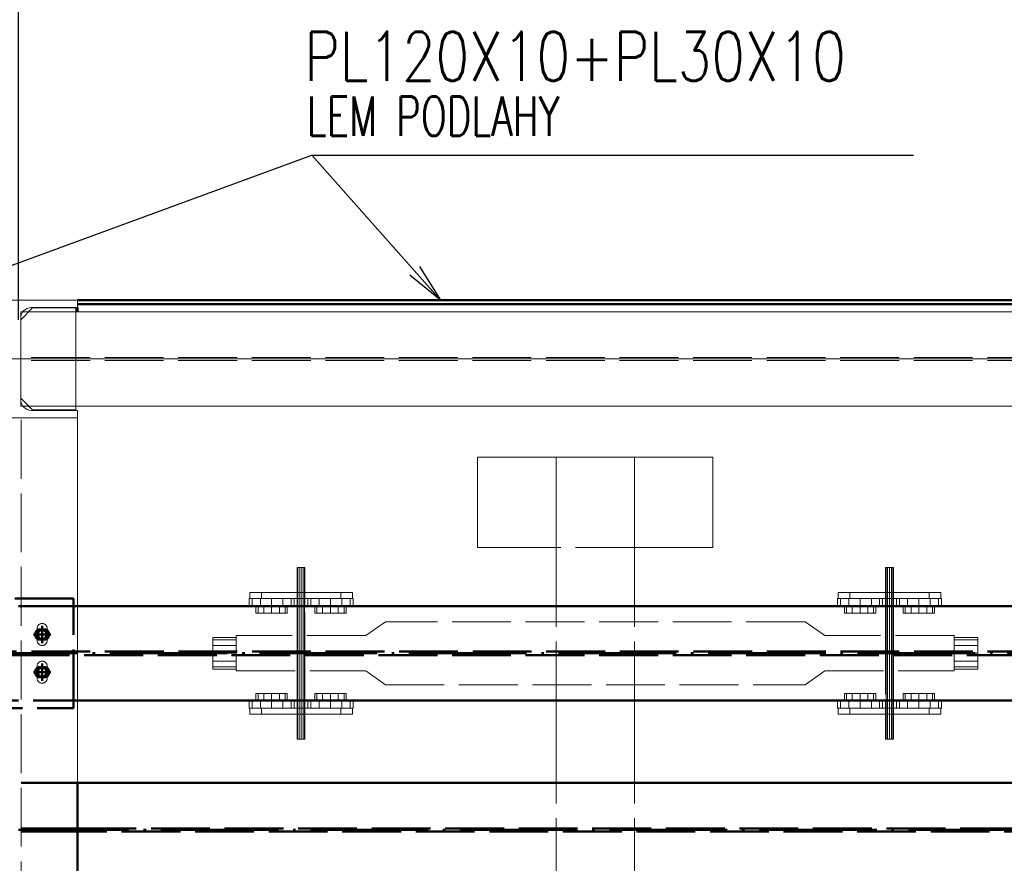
# Paper-space layout 'Layout1' of a CAD drawing. Extents: x -2 to 1677, y -36 to 422.
# Tile 29 of 100: x 118 to 169, y 288 to 331. Entities that reach past the tile are written whole.
import ezdxf

# ---------------------------------------------------------------- set-up
doc = ezdxf.new("R2010")
doc.units = 0
for name, pattern in [('ACAD_ISO02W100', [15, 12, -3]), ('ACAD_ISO04W100', [30.5, 24, -3, 0.5, -3]), ('HP_01_CER_B', [8, 5, -1, 1, -1])]:
    doc.linetypes.add(name, pattern=pattern)
doc.layers.get('0').update_dxf_attribs({"linetype": 'CONTINUOUS'})
doc.layers.get('DEFPOINTS').update_dxf_attribs({"color": 132, "linetype": 'CONTINUOUS'})
for name, color, linetype, lineweight in [('SS_1.ET-HALA_TaO-PRISTAVBA-PODLAH.NOSNIKY', 9, 'CONTINUOUS', 13), ('SS_1.ET-HALA_TaO-PRISTAVBA-SLOUP', 9, 'CONTINUOUS', 13), ('SS_1.ET-HALA_TaO-RASTR', 7, 'HP_01_CER_B', 13), ('SS_2.ET-HALA_TaO-PRISTAVBA-JD', 40, 'CONTINUOUS', 50), ('SS_2.ET-HALA_TaO-PRISTAVBA-JD-JERAB_0.5t', 9, 'CONTINUOUS', 13), ('SS_2.ET-HALA_TaO-PRISTAVBA-PODLAH.NOSNIKY', 172, 'CONTINUOUS', 50), ('SS_2.ET-HALA_TaO-PRISTAVBA-PODLAHA_LEM', 140, 'CONTINUOUS', 50), ('SS_KOTY', 3, 'CONTINUOUS', 25), ('SS_POPIS_PROFILU', 13, 'CONTINUOUS', 25)]:
    doc.layers.add(name, color=color, linetype=linetype, lineweight=lineweight)
doc.styles.add('ROMANS', font='romans.shx', dxfattribs={"width": 0.8})
doc.styles.add('romans.shx', font='romans.shx', dxfattribs={"height": 5})
doc.dimstyles.new('A-1_(2.5)_50AS', dxfattribs={"dimtxt": 2.5, "dimasz": 2, "dimexe": 1, "dimexo": 2, "dimgap": 0, "dimtad": 0, "dimdec": 1, "dimlfac": 50, "dimrnd": 1, "dimtxsty": 'ROMANS', "dimblk1": 'OBLIQUE', "dimblk2": 'OBLIQUE', "dimsah": 1, "dimcen": 2, "dimclrd": 256, "dimclre": 256, "dimclrt": 256, "dimadec": 1, "dimazin": 2, "dimtfac": 0.714286, "dimtdec": 1, "dimtmove": 0, "dimatfit": 3, "dimldrblk": 'OPEN', "dimfxl": 1, "dimtvp": 1.142857, "dimtfill": 1, "dimtolj": 1, "dimlwd": -1, "dimlwe": -1, "dimarcsym": 0})

# ---------------------------------------------------------------- blocks, each defined once
blk = doc.blocks.new('_Oblique')
at = {"color": 0, "linetype": 'ByBlock', "lineweight": -2}
blk.add_line((-0.5, -0.5), (0.5, 0.5), dxfattribs=at)
blk = doc.blocks.new('*D13')
at = {"layer": 'DEFPOINTS', "color": 0, "transparency": 16777216}
for p in [(107.271, 364.4), (118.271, 316.626, -4985), (107.271, 313.026, -5000.4)]:
    blk.add_point(p, dxfattribs=at)
at = {"layer": 'SS_KOTY', "transparency": 16777216}
for p, q in [((107.271, 315.026), (107.271, 365.4)), ((118.271, 318.626), (118.271, 365.4)), ((118.271, 364.4), (107.271, 364.4))]:
    blk.add_line(p, q, dxfattribs=at)
at = {"layer": 'SS_KOTY', "transparency": 16777216, "xscale": 2, "yscale": 2, "zscale": 2, "rotation": 180}
blk.add_blockref('_Oblique', (107.271, 364.4), dxfattribs=at)
at = {"layer": 'SS_KOTY', "transparency": 16777216, "xscale": 2, "yscale": 2, "zscale": 2}
blk.add_blockref('_Oblique', (118.271, 364.4), dxfattribs=at)
at = {"layer": 'SS_KOTY', "transparency": 16777216, "insert": (112.771, 367.257), "char_height": 2.5, "attachment_point": 5, "style": 'ROMANS', "bg_fill": 3, "box_fill_scale": 1.1, "bg_fill_color": 256, "bg_fill_true_color": 13158600, "bg_fill_transparency": 0}
blk.add_mtext('\\A1;550', dxfattribs=at)
blk = doc.blocks.new('_OPEN')
at = {"color": 0, "linetype": 'ByBlock'}
for p, q in [((-1, 0.167), (0, 0)), ((0, 0), (-1, -0.167)), ((0, 0), (-1, 0))]:
    blk.add_line(p, q, dxfattribs=at)
blk = doc.blocks.new('*D14')
at = {"layer": 'DEFPOINTS', "color": 0, "transparency": 16777216}
for p in [(238.271, 358.4), (118.271, 316.626, -4985), (238.271, 313.626, -5000.4)]:
    blk.add_point(p, dxfattribs=at)
at = {"layer": 'SS_KOTY', "transparency": 16777216}
for p, q in [((118.271, 318.626), (118.271, 359.4)), ((238.271, 315.626), (238.271, 359.4)), ((118.271, 358.4), (238.271, 358.4))]:
    blk.add_line(p, q, dxfattribs=at)
at = {"layer": 'SS_KOTY', "transparency": 16777216, "xscale": 2, "yscale": 2, "zscale": 2, "rotation": 180}
blk.add_blockref('_Oblique', (118.271, 358.4), dxfattribs=at)
at = {"layer": 'SS_KOTY', "transparency": 16777216, "xscale": 2, "yscale": 2, "zscale": 2}
blk.add_blockref('_Oblique', (238.271, 358.4), dxfattribs=at)
at = {"layer": 'SS_KOTY', "transparency": 16777216, "insert": (178.271, 361.257), "char_height": 2.5, "attachment_point": 5, "style": 'ROMANS', "bg_fill": 3, "box_fill_scale": 1.1, "bg_fill_color": 256, "bg_fill_true_color": 13158600, "bg_fill_transparency": 0}
blk.add_mtext('\\A1;6000', dxfattribs=at)
blk = doc.blocks.new('*D78')
at = {"layer": 'DEFPOINTS', "color": 0, "transparency": 16777216}
for p in [(358.271, 364.4), (118.271, 313.626, -5000.4), (358.271, 313.626, -5000.4)]:
    blk.add_point(p, dxfattribs=at)
at = {"layer": 'SS_KOTY', "transparency": 16777216}
for p, q in [((118.271, 315.626), (118.271, 365.4)), ((358.271, 315.626), (358.271, 365.4)), ((118.271, 364.4), (358.271, 364.4))]:
    blk.add_line(p, q, dxfattribs=at)
at = {"layer": 'SS_KOTY', "transparency": 16777216, "xscale": 2, "yscale": 2, "zscale": 2, "rotation": 180}
blk.add_blockref('_Oblique', (118.271, 364.4), dxfattribs=at)
at = {"layer": 'SS_KOTY', "transparency": 16777216, "xscale": 2, "yscale": 2, "zscale": 2}
blk.add_blockref('_Oblique', (358.271, 364.4), dxfattribs=at)
at = {"layer": 'SS_KOTY', "transparency": 16777216, "insert": (238.271, 367.257), "char_height": 2.5, "attachment_point": 5, "style": 'ROMANS', "bg_fill": 3, "box_fill_scale": 1.1, "bg_fill_color": 256, "bg_fill_true_color": 13158600, "bg_fill_transparency": 0}
blk.add_mtext('\\A1;12000', dxfattribs=at)

psp = doc.layouts.get("Layout1")

# ---------------------------------------------------------------- linework, layer by layer
at = {"layer": 'SS_1.ET-HALA_TaO-PRISTAVBA-PODLAH.NOSNIKY', "color": 9, "linetype": 'ACAD_ISO02W100', "ltscale": 0.25}
for p, q in [((118.3809, 311.2264), (118.3809, 311.5463)), ((118.5134, 311.2264), (118.3809, 311.2264)), ((121.1808, 311.2264), (118.7808, 311.2264)), ((118.4058, 172.5264), (118.4058, 310.6264))]:
    psp.add_line(p, q, dxfattribs=at)
at = {"layer": 'SS_1.ET-HALA_TaO-PRISTAVBA-PODLAH.NOSNIKY', "color": 5, "linetype": 'Continuous', "ltscale": 0.25}
for p, q in [((118.7808, 311.2264), (118.5134, 311.2264)), ((203.4708, 311.2264), (121.1809, 311.2264)), ((121.2708, 292.0264), (121.2708, 310.6264))]:
    psp.add_line(p, q, dxfattribs=at)
at = {"layer": 'SS_1.ET-HALA_TaO-PRISTAVBA-PODLAH.NOSNIKY', "color": 3, "linetype": 'ACAD_ISO02W100', "ltscale": 0.25}
for p, q in [((119.2108, 299.2864), (119.2108, 299.8864)), ((119.7309, 299.8864), (119.7309, 299.2864)), ((119.2108, 297.3664), (119.2108, 297.9664)), ((119.7309, 297.9664), (119.7309, 297.3664))]:
    psp.add_line(p, q, dxfattribs=at)
at = {"layer": 'SS_1.ET-HALA_TaO-PRISTAVBA-PODLAH.NOSNIKY', "color": 3, "linetype": 'ACAD_ISO02W100', "ltscale": 0.25, "extrusion": (2.79823e-13, -1.15906e-13, -1)}
for centre in [(-119.4708, 299.8864), (-119.4708, 297.9664)]:
    psp.add_arc(centre, 0.26, 0, 180, dxfattribs=at)
at = {"layer": 'SS_1.ET-HALA_TaO-PRISTAVBA-PODLAH.NOSNIKY', "color": 3, "linetype": 'ACAD_ISO02W100', "ltscale": 0.25, "extrusion": (2.79823e-13, 1.15906e-13, -1)}
for centre in [(-119.4708, 299.2864), (-119.4708, 297.3664)]:
    psp.add_arc(centre, 0.26, 180, 0, dxfattribs=at)
at = {"layer": 'SS_1.ET-HALA_TaO-PRISTAVBA-SLOUP', "color": 5, "linetype": 'Continuous', "ltscale": 0.25}
for p, q in [((118.3808, 311.6264), (118.9808, 311.0264)), ((121.2708, 311.0064), (118.9208, 311.0064)), ((118.9808, 311.0264), (121.1808, 311.0264)), ((121.2708, 310.6264), (121.2708, 311.0064)), ((115.2708, 310.6264), (121.2708, 310.6264))]:
    psp.add_line(p, q, dxfattribs=at)
at = {"layer": 'SS_1.ET-HALA_TaO-PRISTAVBA-SLOUP', "color": 9, "linetype": 'ACAD_ISO02W100', "ltscale": 0.25}
psp.add_line((118.7808, 311.2264), (118.9808, 311.0264), dxfattribs=at)
at = {"layer": 'SS_1.ET-HALA_TaO-PRISTAVBA-SLOUP', "color": 5, "linetype": 'Continuous', "ltscale": 0.25, "extrusion": (-3.3685e-14, -1.39528e-14, -1)}
psp.add_arc((-118.9208, 311.5464), 0.54, 270, 0, dxfattribs=at)
at = {"layer": 'SS_2.ET-HALA_TaO-PRISTAVBA-JD', "color": 3, "linetype": 'ACAD_ISO02W100', "ltscale": 0.25}
for p, q in [((121.0708, 301.4264), (115.4708, 301.4264)), ((121.0708, 295.8264), (121.0708, 301.4264)), ((121.2708, 301.0264), (115.2708, 301.0264)), ((119.3708, 299.8464), (119.4708, 299.8464)), ((119.4708, 299.8464), (119.5708, 299.8464)), ((119.4708, 299.3264), (119.3708, 299.3264)), ((119.5708, 299.3264), (119.4708, 299.3264)), ((107.6708, 298.7264), (480.8708, 298.7264)), ((480.8708, 298.5264), (107.6708, 298.5264)), ((119.3708, 297.9264), (119.4708, 297.9264)), ((119.4708, 297.9264), (119.5708, 297.9264)), ((119.4708, 297.4064), (119.3708, 297.4064)), ((119.5708, 297.4064), (119.4708, 297.4064)), ((115.2708, 296.2264), (121.2708, 296.2264)), ((115.4708, 295.8264), (121.0708, 295.8264))]:
    psp.add_line(p, q, dxfattribs=at)
at = {"layer": 'SS_2.ET-HALA_TaO-PRISTAVBA-JD', "color": 1, "linetype": 'Continuous', "ltscale": 0.25}
for p, q in [((203.4708, 301.0264), (121.2708, 301.0264)), ((121.2708, 296.2264), (203.4708, 296.2264))]:
    psp.add_line(p, q, dxfattribs=at)
at = {"layer": 'SS_2.ET-HALA_TaO-PRISTAVBA-JD', "color": 7, "linetype": 'ACAD_ISO04W100', "ltscale": 0.25}
for p, q in [((119.4708, 300.0264), (119.4708, 299.1464)), ((119.4708, 300.0264), (119.4708, 299.1464)), ((119.9108, 299.5864), (119.0308, 299.5864)), ((119.9108, 299.5864), (119.0308, 299.5864)), ((107.6708, 298.6264), (480.8708, 298.6264)), ((119.4708, 298.1064), (119.4708, 297.2264)), ((119.4708, 298.1064), (119.4708, 297.2264)), ((119.9108, 297.6664), (119.0308, 297.6664)), ((119.9108, 297.6664), (119.0308, 297.6664))]:
    psp.add_line(p, q, dxfattribs=at)
at = {"layer": 'SS_2.ET-HALA_TaO-PRISTAVBA-JD', "color": 7, "linetype": 'Continuous', "ltscale": 0.25}
for points in [[(119.4708, 299.9464), (119.4708, 299.5864), (119.1108, 299.5864)], [(119.4708, 299.3464), (119.5627, 299.3647), (119.6405, 299.4167), (119.6926, 299.4945), (119.7108, 299.5864), (119.6926, 299.6782), (119.6405, 299.7561), (119.5627, 299.8081), (119.4708, 299.8264), (119.379, 299.8081), (119.3011, 299.7561), (119.2491, 299.6782), (119.2308, 299.5864), (119.2491, 299.4945), (119.3011, 299.4167), (119.379, 299.3647), (119.4708, 299.3464)], [(119.8308, 299.5864), (119.4708, 299.5864), (119.4708, 299.2264)], [(119.4708, 298.0264), (119.4708, 297.6664), (119.1108, 297.6664)], [(119.4708, 297.4264), (119.5627, 297.4447), (119.6405, 297.4967), (119.6926, 297.5745), (119.7108, 297.6664), (119.6926, 297.7582), (119.6405, 297.8361), (119.5627, 297.8881), (119.4708, 297.9064), (119.379, 297.8881), (119.3011, 297.8361), (119.2491, 297.7582), (119.2308, 297.6664), (119.2491, 297.5745), (119.3011, 297.4967), (119.379, 297.4447), (119.4708, 297.4264)], [(119.8308, 297.6664), (119.4708, 297.6664), (119.4708, 297.3064)]]:
    psp.add_lwpolyline(points, dxfattribs=at)
at = {"layer": 'SS_2.ET-HALA_TaO-PRISTAVBA-JD', "color": 3, "linetype": 'ACAD_ISO02W100', "ltscale": 0.25}
for centre in [(119.4708, 299.5864), (119.4708, 297.6664)]:
    psp.add_circle(centre, 0.26, dxfattribs=at)
at = {"layer": 'SS_2.ET-HALA_TaO-PRISTAVBA-JD', "color": 3, "linetype": 'ACAD_ISO02W100', "ltscale": 0.25, "extrusion": (9.7938e-13, -4.05673e-13, -1)}
psp.add_arc((-119.3708, 299.5864), 0.26, 270, 90, dxfattribs=at)
at = {"layer": 'SS_2.ET-HALA_TaO-PRISTAVBA-JD', "color": 3, "linetype": 'ACAD_ISO02W100', "ltscale": 0.25, "extrusion": (-6.1554e-13, 7.69513e-13, -1)}
psp.add_arc((-119.5708, 299.5864), 0.26, 90, 270, dxfattribs=at)
at = {"layer": 'SS_2.ET-HALA_TaO-PRISTAVBA-JD', "color": 3, "linetype": 'ACAD_ISO02W100', "ltscale": 0.25, "extrusion": (6.99557e-13, -2.89766e-13, -1)}
psp.add_arc((-119.3708, 297.6664), 0.26, 270, 90, dxfattribs=at)
at = {"layer": 'SS_2.ET-HALA_TaO-PRISTAVBA-JD', "color": 3, "linetype": 'ACAD_ISO02W100', "ltscale": 0.25, "extrusion": (-2.89766e-13, 6.99557e-13, -1)}
psp.add_arc((-119.5708, 297.6664), 0.26, 90, 270, dxfattribs=at)
at = {"layer": 'SS_2.ET-HALA_TaO-PRISTAVBA-JD-JERAB_0.5t', "color": 9, "linetype": 'Continuous', "ltscale": 0.25}
for p, q in [((145.6708, 308.6264), (141.6708, 308.6264)), ((141.6708, 308.6264), (141.6708, 304.0264)), ((149.6708, 308.6264), (145.6708, 308.6264)), ((145.6708, 301.0264), (145.6708, 308.6264)), ((153.6708, 308.6264), (149.6708, 308.6264)), ((149.6708, 301.0264), (149.6708, 308.6264)), ((153.6708, 304.0264), (153.6708, 308.6264)), ((145.6708, 304.0264), (141.6708, 304.0264)), ((153.6708, 304.0264), (149.6708, 304.0264)), ((132.4976, 303.0064), (132.4708, 303.0064)), ((132.4708, 303.0064), (132.4708, 301.7264)), ((132.5708, 303.0064), (132.4976, 303.0064)), ((132.4976, 301.7264), (132.4976, 303.0064)), ((132.6708, 303.0064), (132.5708, 303.0064)), ((132.5708, 303.0064), (132.5708, 301.7264)), ((132.7708, 303.0064), (132.6708, 303.0064)), ((132.6708, 303.0064), (132.6708, 301.7264)), ((132.844, 303.0064), (132.7708, 303.0064)), ((132.7708, 301.7264), (132.7708, 303.0064)), ((132.8708, 303.0064), (132.844, 303.0064)), ((132.844, 303.0064), (132.844, 301.7264)), ((132.8708, 301.7264), (132.8708, 303.0064)), ((162.4976, 303.0064), (162.4708, 303.0064)), ((162.4708, 303.0064), (162.4708, 301.7264)), ((162.5708, 303.0064), (162.4976, 303.0064)), ((162.4976, 301.7264), (162.4976, 303.0064)), ((162.6708, 303.0064), (162.5708, 303.0064)), ((162.5708, 303.0064), (162.5708, 301.7264)), ((162.7708, 303.0064), (162.6708, 303.0064)), ((162.6708, 303.0064), (162.6708, 301.7264)), ((162.844, 303.0064), (162.7708, 303.0064)), ((162.7708, 301.7264), (162.7708, 303.0064)), ((162.8708, 303.0064), (162.844, 303.0064)), ((162.844, 303.0064), (162.844, 301.7264)), ((162.8708, 301.7264), (162.8708, 303.0064)), ((130.0508, 301.7264), (130.6508, 301.7264)), ((130.0508, 301.7264), (130.0508, 301.4264)), ((130.6508, 301.7264), (134.6908, 301.7264)), ((130.6508, 301.7264), (130.6508, 301.4264)), ((134.6908, 301.7264), (135.2908, 301.7264)), ((134.6908, 301.7264), (134.6908, 301.4264)), ((135.2908, 301.4264), (135.2908, 301.7264)), ((160.0508, 301.7264), (160.6508, 301.7264)), ((160.0508, 301.7264), (160.0508, 301.4264)), ((160.6508, 301.7264), (164.6908, 301.7264)), ((160.6508, 301.7264), (160.6508, 301.4264)), ((164.6908, 301.7264), (165.2908, 301.7264)), ((164.6908, 301.7264), (164.6908, 301.4264)), ((165.2908, 301.4264), (165.2908, 301.7264)), ((130.0508, 301.4264), (130.0208, 301.4264)), ((130.0208, 301.4264), (130.0208, 301.0264)), ((130.0831, 301.4264), (130.0508, 301.4264)), ((130.1749, 301.4264), (130.0831, 301.4264)), ((130.5958, 301.4264), (130.1749, 301.4264)), ((130.1749, 301.4264), (130.1749, 301.0264)), ((131.1708, 301.4264), (130.5958, 301.4264)), ((130.5958, 301.4264), (130.5958, 301.0264)), ((131.7458, 301.4264), (131.1708, 301.4264)), ((131.1708, 301.4264), (131.1708, 301.0264)), ((131.9418, 301.4264), (131.7458, 301.4264)), ((131.7458, 301.0264), (131.7458, 301.4264)), ((133.3999, 301.4264), (131.9418, 301.4264)), ((132.1668, 301.0264), (132.1668, 301.4264)), ((132.3208, 301.0264), (132.3208, 301.4264)), ((132.4708, 301.4264), (132.4708, 301.0264)), ((132.4976, 301.0264), (132.4976, 301.4264)), ((132.5708, 301.4264), (132.5708, 301.0264)), ((132.6708, 301.4264), (132.6708, 301.0264)), ((132.7708, 301.0264), (132.7708, 301.4264)), ((132.844, 301.4264), (132.844, 301.0264)), ((132.8708, 301.0264), (132.8708, 301.4264)), ((133.0208, 301.4264), (133.0208, 301.0264)), ((133.1749, 301.4264), (133.1749, 301.0264)), ((133.5958, 301.4264), (133.3999, 301.4264)), ((134.1708, 301.4264), (133.5958, 301.4264)), ((133.5958, 301.4264), (133.5958, 301.0264)), ((134.7458, 301.4264), (134.1708, 301.4264)), ((134.1708, 301.4264), (134.1708, 301.0264)), ((135.1668, 301.4264), (134.7458, 301.4264)), ((134.7458, 301.0264), (134.7458, 301.4264)), ((135.2586, 301.4264), (135.1668, 301.4264)), ((135.1668, 301.0264), (135.1668, 301.4264)), ((135.2908, 301.4264), (135.2586, 301.4264)), ((135.3208, 301.4264), (135.2908, 301.4264)), ((135.3208, 301.0264), (135.3208, 301.4264)), ((160.0508, 301.4264), (160.0208, 301.4264)), ((160.0208, 301.4264), (160.0208, 301.0264)), ((160.0831, 301.4264), (160.0508, 301.4264)), ((160.1749, 301.4264), (160.0831, 301.4264)), ((160.5958, 301.4264), (160.1749, 301.4264)), ((160.1749, 301.4264), (160.1749, 301.0264)), ((161.1708, 301.4264), (160.5958, 301.4264)), ((160.5958, 301.4264), (160.5958, 301.0264)), ((161.7458, 301.4264), (161.1708, 301.4264)), ((161.1708, 301.4264), (161.1708, 301.0264)), ((161.9418, 301.4264), (161.7458, 301.4264)), ((161.7458, 301.0264), (161.7458, 301.4264)), ((163.3999, 301.4264), (161.9418, 301.4264)), ((162.1668, 301.0264), (162.1668, 301.4264)), ((162.3208, 301.0264), (162.3208, 301.4264)), ((162.4708, 301.4264), (162.4708, 301.0264)), ((162.4976, 301.0264), (162.4976, 301.4264)), ((162.5708, 301.4264), (162.5708, 301.0264)), ((162.6708, 301.4264), (162.6708, 301.0264)), ((162.7708, 301.0264), (162.7708, 301.4264)), ((162.844, 301.4264), (162.844, 301.0264)), ((162.8708, 301.0264), (162.8708, 301.4264)), ((163.0208, 301.4264), (163.0208, 301.0264)), ((163.1749, 301.4264), (163.1749, 301.0264)), ((163.5958, 301.4264), (163.3999, 301.4264)), ((164.1708, 301.4264), (163.5958, 301.4264)), ((163.5958, 301.4264), (163.5958, 301.0264)), ((164.7458, 301.4264), (164.1708, 301.4264)), ((164.1708, 301.4264), (164.1708, 301.0264)), ((165.1668, 301.4264), (164.7458, 301.4264)), ((164.7458, 301.0264), (164.7458, 301.4264)), ((165.2586, 301.4264), (165.1668, 301.4264)), ((165.1668, 301.0264), (165.1668, 301.4264)), ((165.2908, 301.4264), (165.2586, 301.4264)), ((165.3208, 301.4264), (165.2908, 301.4264)), ((165.3208, 301.0264), (165.3208, 301.4264)), ((130.0208, 296.2264), (130.0208, 295.8264)), ((130.1749, 296.2264), (130.1749, 295.8264)), ((130.5958, 296.2264), (130.5958, 295.8264)), ((131.1708, 296.2264), (131.1708, 295.8264)), ((131.7458, 295.8264), (131.7458, 296.2264)), ((132.1668, 295.8264), (132.1668, 296.2264)), ((132.3208, 295.8264), (132.3208, 296.2264)), ((132.4708, 296.2264), (132.4708, 295.8264)), ((132.4976, 295.8264), (132.4976, 296.2264)), ((132.5708, 296.2264), (132.5708, 295.8264)), ((132.6708, 296.2264), (132.6708, 295.8264)), ((132.7708, 295.8264), (132.7708, 296.2264)), ((132.844, 296.2264), (132.844, 295.8264)), ((132.8708, 295.8264), (132.8708, 296.2264)), ((133.0208, 296.2264), (133.0208, 295.8264)), ((133.1749, 296.2264), (133.1749, 295.8264)), ((133.5958, 296.2264), (133.5958, 295.8264)), ((134.1708, 296.2264), (134.1708, 295.8264)), ((134.7458, 295.8264), (134.7458, 296.2264)), ((135.1668, 295.8264), (135.1668, 296.2264)), ((135.3208, 295.8264), (135.3208, 296.2264)), ((145.6708, 292.0264), (145.6708, 296.2264)), ((149.6708, 292.0264), (149.6708, 296.2264)), ((160.0208, 296.2264), (160.0208, 295.8264)), ((160.1749, 296.2264), (160.1749, 295.8264)), ((160.5958, 296.2264), (160.5958, 295.8264)), ((161.1708, 296.2264), (161.1708, 295.8264)), ((161.7458, 295.8264), (161.7458, 296.2264)), ((162.1668, 295.8264), (162.1668, 296.2264)), ((162.3208, 295.8264), (162.3208, 296.2264)), ((162.4708, 296.2264), (162.4708, 295.8264)), ((162.4976, 295.8264), (162.4976, 296.2264)), ((162.5708, 296.2264), (162.5708, 295.8264)), ((162.6708, 296.2264), (162.6708, 295.8264)), ((162.7708, 295.8264), (162.7708, 296.2264)), ((162.844, 296.2264), (162.844, 295.8264)), ((162.8708, 295.8264), (162.8708, 296.2264)), ((163.0208, 296.2264), (163.0208, 295.8264)), ((163.1749, 296.2264), (163.1749, 295.8264)), ((163.5958, 296.2264), (163.5958, 295.8264)), ((164.1708, 296.2264), (164.1708, 295.8264)), ((164.7458, 295.8264), (164.7458, 296.2264)), ((165.1668, 295.8264), (165.1668, 296.2264)), ((165.3208, 295.8264), (165.3208, 296.2264)), ((130.0208, 295.8264), (130.0508, 295.8264)), ((130.0508, 295.8264), (130.0831, 295.8264)), ((130.0508, 295.8264), (130.0508, 295.5264)), ((130.0831, 295.8264), (130.1749, 295.8264)), ((130.1749, 295.8264), (130.5958, 295.8264)), ((130.5958, 295.8264), (131.1708, 295.8264)), ((130.6508, 295.8264), (130.6508, 295.5264)), ((131.1708, 295.8264), (131.7458, 295.8264)), ((131.7458, 295.8264), (131.9418, 295.8264)), ((131.9418, 295.8264), (133.3999, 295.8264)), ((133.3999, 295.8264), (133.5958, 295.8264)), ((133.5958, 295.8264), (134.1708, 295.8264)), ((134.1708, 295.8264), (134.7458, 295.8264)), ((134.6908, 295.8264), (134.6908, 295.5264)), ((134.7458, 295.8264), (135.1668, 295.8264)), ((135.1668, 295.8264), (135.2586, 295.8264)), ((135.2586, 295.8264), (135.2908, 295.8264)), ((135.2908, 295.8264), (135.3208, 295.8264)), ((135.2908, 295.5264), (135.2908, 295.8264)), ((160.0208, 295.8264), (160.0508, 295.8264)), ((160.0508, 295.8264), (160.0831, 295.8264)), ((160.0508, 295.8264), (160.0508, 295.5264)), ((160.0831, 295.8264), (160.1749, 295.8264)), ((160.1749, 295.8264), (160.5958, 295.8264)), ((160.5958, 295.8264), (161.1708, 295.8264)), ((160.6508, 295.8264), (160.6508, 295.5264)), ((161.1708, 295.8264), (161.7458, 295.8264)), ((161.7458, 295.8264), (161.9418, 295.8264)), ((161.9418, 295.8264), (163.3999, 295.8264)), ((163.3999, 295.8264), (163.5958, 295.8264)), ((163.5958, 295.8264), (164.1708, 295.8264)), ((164.1708, 295.8264), (164.7458, 295.8264)), ((164.6908, 295.8264), (164.6908, 295.5264)), ((164.7458, 295.8264), (165.1668, 295.8264)), ((165.1668, 295.8264), (165.2586, 295.8264)), ((165.2586, 295.8264), (165.2908, 295.8264)), ((165.2908, 295.8264), (165.3208, 295.8264)), ((165.2908, 295.5264), (165.2908, 295.8264)), ((130.6508, 295.5264), (130.0508, 295.5264)), ((134.6908, 295.5264), (130.6508, 295.5264)), ((132.4708, 295.5264), (132.4708, 294.2464)), ((132.4976, 294.2464), (132.4976, 295.5264)), ((132.5708, 295.5264), (132.5708, 294.2464)), ((132.6708, 295.5264), (132.6708, 294.2464)), ((132.7708, 294.2464), (132.7708, 295.5264)), ((132.844, 295.5264), (132.844, 294.2464)), ((132.8708, 294.2464), (132.8708, 295.5264)), ((135.2908, 295.5264), (134.6908, 295.5264)), ((160.6508, 295.5264), (160.0508, 295.5264)), ((164.6908, 295.5264), (160.6508, 295.5264)), ((162.4708, 295.5264), (162.4708, 294.2464)), ((162.4976, 294.2464), (162.4976, 295.5264)), ((162.5708, 295.5264), (162.5708, 294.2464)), ((162.6708, 295.5264), (162.6708, 294.2464)), ((162.7708, 294.2464), (162.7708, 295.5264)), ((162.844, 295.5264), (162.844, 294.2464)), ((162.8708, 294.2464), (162.8708, 295.5264)), ((165.2908, 295.5264), (164.6908, 295.5264)), ((132.4708, 294.2464), (132.4976, 294.2464)), ((132.4976, 294.2464), (132.5708, 294.2464)), ((132.5708, 294.2464), (132.6708, 294.2464)), ((132.6708, 294.2464), (132.7708, 294.2464)), ((132.7708, 294.2464), (132.844, 294.2464)), ((132.844, 294.2464), (132.8708, 294.2464)), ((162.4708, 294.2464), (162.4976, 294.2464)), ((162.4976, 294.2464), (162.5708, 294.2464)), ((162.5708, 294.2464), (162.6708, 294.2464)), ((162.6708, 294.2464), (162.7708, 294.2464)), ((162.7708, 294.2464), (162.844, 294.2464)), ((162.844, 294.2464), (162.8708, 294.2464))]:
    psp.add_line(p, q, dxfattribs=at)
at = {"layer": 'SS_2.ET-HALA_TaO-PRISTAVBA-JD-JERAB_0.5t', "color": 252, "linetype": 'ACAD_ISO02W100', "ltscale": 0.25}
for p, q in [((149.6708, 304.0264), (145.6708, 304.0264)), ((132.4708, 301.7264), (132.4708, 301.4264)), ((132.4976, 301.4264), (132.4976, 301.7264)), ((132.5708, 301.7264), (132.5708, 301.4264)), ((132.6708, 301.7264), (132.6708, 301.4264)), ((132.7708, 301.4264), (132.7708, 301.7264)), ((132.844, 301.7264), (132.844, 301.4264)), ((132.8708, 301.4264), (132.8708, 301.7264)), ((162.4708, 301.7264), (162.4708, 301.4264)), ((162.4976, 301.4264), (162.4976, 301.7264)), ((162.5708, 301.7264), (162.5708, 301.4264)), ((162.6708, 301.7264), (162.6708, 301.4264)), ((162.7708, 301.4264), (162.7708, 301.7264)), ((162.844, 301.7264), (162.844, 301.4264)), ((162.8708, 301.4264), (162.8708, 301.7264)), ((130.3708, 301.0264), (130.3708, 300.6664)), ((130.478, 301.0264), (130.478, 300.6664)), ((130.7708, 301.0264), (130.7708, 300.6664)), ((131.1708, 301.0264), (131.1708, 300.6664)), ((131.5708, 300.6664), (131.5708, 301.0264)), ((131.8637, 300.6664), (131.8637, 301.0264)), ((131.9708, 300.6664), (131.9708, 301.0264)), ((132.4708, 301.0264), (132.4708, 299.5264)), ((132.4976, 299.5264), (132.4976, 301.0264)), ((132.5708, 301.0264), (132.5708, 299.5264)), ((132.6708, 301.0264), (132.6708, 298.5264)), ((132.7708, 298.5264), (132.7708, 301.0264)), ((132.844, 301.0264), (132.844, 298.5264)), ((132.8708, 297.7264), (132.8708, 301.0264)), ((133.3708, 301.0264), (133.3708, 300.6664)), ((133.478, 301.0264), (133.478, 300.6664)), ((133.7708, 301.0264), (133.7708, 300.6664)), ((134.1708, 301.0264), (134.1708, 300.6664)), ((134.5708, 300.6664), (134.5708, 301.0264)), ((134.8637, 300.6664), (134.8637, 301.0264)), ((134.9708, 300.6664), (134.9708, 301.0264)), ((145.6708, 296.2264), (145.6708, 301.0264)), ((149.6708, 296.2264), (149.6708, 301.0264)), ((160.3708, 301.0264), (160.3708, 300.6664)), ((160.478, 301.0264), (160.478, 300.6664)), ((160.7708, 301.0264), (160.7708, 300.6664)), ((161.1708, 301.0264), (161.1708, 300.6664)), ((161.5708, 300.6664), (161.5708, 301.0264)), ((161.8636, 300.6664), (161.8636, 301.0264)), ((161.9708, 300.6664), (161.9708, 301.0264)), ((162.4708, 301.0264), (162.4708, 299.5264)), ((162.4976, 299.5264), (162.4976, 301.0264)), ((162.5708, 301.0264), (162.5708, 299.5264)), ((162.6708, 301.0264), (162.6708, 298.5264)), ((162.7708, 298.5264), (162.7708, 301.0264)), ((162.844, 301.0264), (162.844, 298.5264)), ((162.8708, 298.5264), (162.8708, 301.0264)), ((163.3708, 301.0264), (163.3708, 300.6664)), ((163.478, 301.0264), (163.478, 300.6664)), ((163.7708, 301.0264), (163.7708, 300.6664)), ((164.1708, 301.0264), (164.1708, 300.6664)), ((164.5708, 300.6664), (164.5708, 301.0264)), ((164.8637, 300.6664), (164.8637, 301.0264)), ((164.9708, 300.6664), (164.9708, 301.0264)), ((130.3708, 300.6664), (130.478, 300.6664)), ((130.478, 300.6664), (130.7708, 300.6664)), ((130.7708, 300.6664), (131.1708, 300.6664)), ((131.1708, 300.6664), (131.5708, 300.6664)), ((131.5708, 300.6664), (131.8637, 300.6664)), ((131.8637, 300.6664), (131.9708, 300.6664)), ((133.3708, 300.6664), (133.478, 300.6664)), ((133.478, 300.6664), (133.7708, 300.6664)), ((133.7708, 300.6664), (134.1708, 300.6664)), ((134.1708, 300.6664), (134.5708, 300.6664)), ((134.5708, 300.6664), (134.8637, 300.6664)), ((134.8637, 300.6664), (134.9708, 300.6664)), ((136.9705, 300.2264), (135.9708, 299.5264)), ((158.3711, 300.2264), (136.9705, 300.2264)), ((159.3708, 299.5264), (158.3711, 300.2264)), ((160.3708, 300.6664), (160.478, 300.6664)), ((160.478, 300.6664), (160.7708, 300.6664)), ((160.7708, 300.6664), (161.1708, 300.6664)), ((161.1708, 300.6664), (161.5708, 300.6664)), ((161.5708, 300.6664), (161.8636, 300.6664)), ((161.8636, 300.6664), (161.9708, 300.6664)), ((163.3708, 300.6664), (163.478, 300.6664)), ((163.478, 300.6664), (163.7708, 300.6664)), ((163.7708, 300.6664), (164.1708, 300.6664)), ((164.1708, 300.6664), (164.5708, 300.6664)), ((164.5708, 300.6664), (164.8637, 300.6664)), ((164.8637, 300.6664), (164.9708, 300.6664)), ((129.3708, 299.4264), (128.1708, 299.4264)), ((128.1708, 299.3192), (128.1708, 299.4264)), ((129.3708, 299.3192), (128.1708, 299.3192)), ((128.1708, 299.0264), (128.1708, 299.3192)), ((135.9708, 299.5264), (129.3708, 299.5264)), ((129.3708, 297.7264), (129.3708, 299.5264)), ((132.4708, 299.5264), (132.4708, 298.7264)), ((132.4976, 298.7264), (132.4976, 299.5264)), ((132.5708, 299.5264), (132.5708, 298.7264)), ((165.9708, 299.5264), (159.3708, 299.5264)), ((162.4708, 299.5264), (162.4708, 296.2264)), ((162.4976, 298.7264), (162.4976, 299.5264)), ((162.5708, 299.5264), (162.5708, 298.7264)), ((165.9708, 297.7264), (165.9708, 299.5264)), ((167.1708, 299.4264), (165.9708, 299.4264)), ((167.1708, 299.3192), (165.9708, 299.3192)), ((167.1708, 299.4264), (167.1708, 299.3192)), ((167.1708, 299.3192), (167.1708, 299.0264)), ((129.3708, 299.0264), (128.1708, 299.0264)), ((128.1708, 298.7264), (128.1708, 299.0264)), ((128.1708, 298.6264), (128.1708, 298.7264)), ((132.4708, 298.7264), (132.4708, 296.2264)), ((132.4976, 296.2264), (132.4976, 298.7264)), ((132.5708, 298.7264), (132.5708, 296.2264)), ((162.4976, 296.2264), (162.4976, 298.7264)), ((162.5708, 298.7264), (162.5708, 296.2264)), ((167.1708, 299.0264), (165.9708, 299.0264)), ((167.1708, 299.0264), (167.1708, 298.7264)), ((167.1708, 298.7264), (167.1708, 298.6264)), ((129.3708, 298.6264), (128.1708, 298.6264)), ((128.1708, 298.5264), (128.1708, 298.6264)), ((128.1708, 298.2264), (128.1708, 298.5264)), ((129.3708, 298.2264), (128.1708, 298.2264)), ((128.1708, 297.9336), (128.1708, 298.2264)), ((132.6708, 298.5264), (132.6708, 297.7264)), ((132.7708, 297.7264), (132.7708, 298.5264)), ((132.844, 298.5264), (132.844, 297.7264)), ((162.6708, 298.5264), (162.6708, 297.7264)), ((162.7708, 297.7264), (162.7708, 298.5264)), ((162.844, 298.5264), (162.844, 297.7264)), ((162.8708, 297.7264), (162.8708, 298.5264)), ((167.1708, 298.6264), (165.9708, 298.6264)), ((167.1708, 298.2264), (165.9708, 298.2264)), ((167.1708, 298.6264), (167.1708, 298.5264)), ((167.1708, 298.5264), (167.1708, 298.2264)), ((167.1708, 298.2264), (167.1708, 297.9336)), ((129.3708, 297.9336), (128.1708, 297.9336)), ((128.1708, 297.8264), (128.1708, 297.9336)), ((128.1708, 297.8264), (129.3708, 297.8264)), ((129.3708, 297.7264), (135.9708, 297.7264)), ((132.6708, 297.7264), (132.6708, 296.2264)), ((132.7708, 296.2264), (132.7708, 297.7264)), ((132.844, 297.7264), (132.844, 296.2264)), ((132.8708, 296.2264), (132.8708, 297.7264)), ((135.9708, 297.7264), (136.9705, 297.0264)), ((158.3711, 297.0264), (159.3708, 297.7264)), ((159.3708, 297.7264), (165.9708, 297.7264)), ((162.6708, 297.7264), (162.6708, 296.2264)), ((162.7708, 296.2264), (162.7708, 297.7264)), ((162.844, 297.7264), (162.844, 296.2264)), ((162.8708, 296.2264), (162.8708, 297.7264)), ((167.1708, 297.9336), (165.9708, 297.9336)), ((165.9708, 297.8264), (167.1708, 297.8264)), ((167.1708, 297.9336), (167.1708, 297.8264)), ((136.9705, 297.0264), (158.3711, 297.0264)), ((130.478, 296.5864), (130.3708, 296.5864)), ((130.3708, 296.5864), (130.3708, 296.2264)), ((130.7708, 296.5864), (130.478, 296.5864)), ((130.478, 296.5864), (130.478, 296.2264)), ((131.1708, 296.5864), (130.7708, 296.5864)), ((130.7708, 296.5864), (130.7708, 296.2264)), ((131.5708, 296.5864), (131.1708, 296.5864)), ((131.1708, 296.5864), (131.1708, 296.2264)), ((131.8637, 296.5864), (131.5708, 296.5864)), ((131.5708, 296.2264), (131.5708, 296.5864)), ((131.9708, 296.5864), (131.8637, 296.5864)), ((131.8637, 296.2264), (131.8637, 296.5864)), ((131.9708, 296.2264), (131.9708, 296.5864)), ((133.478, 296.5864), (133.3708, 296.5864)), ((133.3708, 296.5864), (133.3708, 296.2264)), ((133.7708, 296.5864), (133.478, 296.5864)), ((133.478, 296.5864), (133.478, 296.2264)), ((134.1708, 296.5864), (133.7708, 296.5864)), ((133.7708, 296.5864), (133.7708, 296.2264)), ((134.5708, 296.5864), (134.1708, 296.5864)), ((134.1708, 296.5864), (134.1708, 296.2264)), ((134.8637, 296.5864), (134.5708, 296.5864)), ((134.5708, 296.2264), (134.5708, 296.5864)), ((134.9708, 296.5864), (134.8637, 296.5864)), ((134.8637, 296.2264), (134.8637, 296.5864)), ((134.9708, 296.2264), (134.9708, 296.5864)), ((160.478, 296.5864), (160.3708, 296.5864)), ((160.3708, 296.5864), (160.3708, 296.2264)), ((160.7708, 296.5864), (160.478, 296.5864)), ((160.478, 296.5864), (160.478, 296.2264)), ((161.1708, 296.5864), (160.7708, 296.5864)), ((160.7708, 296.5864), (160.7708, 296.2264)), ((161.5708, 296.5864), (161.1708, 296.5864)), ((161.1708, 296.5864), (161.1708, 296.2264)), ((161.8636, 296.5864), (161.5708, 296.5864)), ((161.5708, 296.2264), (161.5708, 296.5864)), ((161.9708, 296.5864), (161.8636, 296.5864)), ((161.8636, 296.2264), (161.8636, 296.5864)), ((161.9708, 296.2264), (161.9708, 296.5864)), ((163.478, 296.5864), (163.3708, 296.5864)), ((163.3708, 296.5864), (163.3708, 296.2264)), ((163.7708, 296.5864), (163.478, 296.5864)), ((163.478, 296.5864), (163.478, 296.2264)), ((164.1708, 296.5864), (163.7708, 296.5864)), ((163.7708, 296.5864), (163.7708, 296.2264)), ((164.5708, 296.5864), (164.1708, 296.5864)), ((164.1708, 296.5864), (164.1708, 296.2264)), ((164.8637, 296.5864), (164.5708, 296.5864)), ((164.5708, 296.2264), (164.5708, 296.5864)), ((164.9708, 296.5864), (164.8637, 296.5864)), ((164.8637, 296.2264), (164.8637, 296.5864)), ((164.9708, 296.2264), (164.9708, 296.5864)), ((132.4708, 295.8264), (132.4708, 295.5264)), ((132.4976, 295.5264), (132.4976, 295.8264)), ((132.5708, 295.8264), (132.5708, 295.5264)), ((132.6708, 295.8264), (132.6708, 295.5264)), ((132.7708, 295.5264), (132.7708, 295.8264)), ((132.844, 295.8264), (132.844, 295.5264)), ((132.8708, 295.5264), (132.8708, 295.8264)), ((162.4708, 295.8264), (162.4708, 295.5264)), ((162.4976, 295.5264), (162.4976, 295.8264)), ((162.5708, 295.8264), (162.5708, 295.5264)), ((162.6708, 295.8264), (162.6708, 295.5264)), ((162.7708, 295.5264), (162.7708, 295.8264)), ((162.844, 295.8264), (162.844, 295.5264)), ((162.8708, 295.5264), (162.8708, 295.8264)), ((145.6708, 287.2264), (145.6708, 292.0264)), ((149.6708, 287.2264), (149.6708, 292.0264))]:
    psp.add_line(p, q, dxfattribs=at)
at = {"layer": 'SS_2.ET-HALA_TaO-PRISTAVBA-PODLAH.NOSNIKY', "color": 3, "linetype": 'ACAD_ISO02W100', "ltscale": 0.25}
for p, q in [((121.2708, 292.0264), (118.4059, 292.0264)), ((118.4059, 289.7014), (121.0708, 289.7014)), ((121.0708, 289.7014), (121.2123, 289.7014)), ((121.0708, 289.5514), (121.0708, 289.7014)), ((121.2123, 289.7014), (121.2708, 289.7014)), ((121.2708, 289.7014), (235.2708, 289.7014)), ((121.0708, 289.5514), (118.4059, 289.5514)), ((121.2123, 289.5514), (121.0708, 289.5514)), ((121.2708, 289.5514), (121.2123, 289.5514)), ((235.2708, 289.5514), (121.2708, 289.5514))]:
    psp.add_line(p, q, dxfattribs=at)
at = {"layer": 'SS_2.ET-HALA_TaO-PRISTAVBA-PODLAH.NOSNIKY', "color": 1, "linetype": 'Continuous', "ltscale": 0.25}
for p in [(203.4708, 292.0264), (121.2708, 287.2264)]:
    psp.add_line(p, (121.2708, 292.0264), dxfattribs=at)
at = {"layer": 'SS_2.ET-HALA_TaO-PRISTAVBA-PODLAH.NOSNIKY', "color": 7, "linetype": 'ACAD_ISO04W100', "ltscale": 0.25}
psp.add_line((238.2708, 289.6264), (118.2708, 289.6264), dxfattribs=at)

# ---------------------------------------------------------------- dimensions: what is measured, and where the dimension line sits
at = {"layer": 'SS_KOTY'}
dim = psp.add_linear_dim(base=(107.2708, 364.3997), p1=(118.2708, 316.6264, -4985), p2=(107.2708, 313.0264, -5000.4), dimstyle='A-1_(2.5)_50AS', dxfattribs=at)
dim.commit()
dim.dimension.update_dxf_attribs({"geometry": '*D13', "text_midpoint": (112.7708, 367.2569)})

# ---------------------------------------------------------------- next in the draw order: dimensions: what is measured, and where the dimension line sits
dim = psp.add_linear_dim(base=(238.2708, 358.3997), p1=(118.2708, 316.6264, -4985), p2=(238.2708, 313.6264, -5000.4), dimstyle='A-1_(2.5)_50AS', override={"dimtmove": 1}, dxfattribs=at)
dim.commit()
dim.dimension.update_dxf_attribs({"geometry": '*D14', "text_midpoint": (178.2708, 361.2569)})

# ---------------------------------------------------------------- next in the draw order: dimensions: what is measured, and where the dimension line sits
dim = psp.add_linear_dim(base=(358.2708, 364.3997), p1=(118.2708, 313.6264, -5000.4), p2=(358.2708, 313.6264, -5000.4), dimstyle='A-1_(2.5)_50AS', dxfattribs=at)
dim.commit()
dim.dimension.update_dxf_attribs({"geometry": '*D78', "text_midpoint": (238.2708, 367.2569)})

# ---------------------------------------------------------------- next in the draw order: linework, layer by layer
at = {"layer": 'SS_1.ET-HALA_TaO-PRISTAVBA-PODLAH.NOSNIKY', "color": 9, "linetype": 'ACAD_ISO02W100', "ltscale": 0.25}
for p, q in [((118.5134, 316.0264), (118.3809, 316.0264)), ((118.3809, 315.7064), (118.3809, 316.0264)), ((121.1808, 316.0264), (118.7808, 316.0264)), ((238.1608, 313.7014), (118.3809, 313.7014)), ((238.1608, 313.5514), (118.3809, 313.5514))]:
    psp.add_line(p, q, dxfattribs=at)
at = {"layer": 'SS_1.ET-HALA_TaO-PRISTAVBA-PODLAH.NOSNIKY', "color": 5, "linetype": 'Continuous', "ltscale": 0.25}
for p, q in [((118.7808, 316.0264), (118.5134, 316.0264)), ((203.4708, 316.0264), (121.1809, 316.0264))]:
    psp.add_line(p, q, dxfattribs=at)
at = {"layer": 'SS_1.ET-HALA_TaO-PRISTAVBA-PODLAH.NOSNIKY', "color": 9, "linetype": 'ACAD_ISO04W100', "ltscale": 0.25}
psp.add_line((118.2708, 313.6264), (238.2708, 313.6264), dxfattribs=at)
at = {"layer": 'SS_1.ET-HALA_TaO-PRISTAVBA-SLOUP', "color": 5, "linetype": 'Continuous', "ltscale": 0.25}
for p, q in [((121.2708, 316.6264), (115.2708, 316.6264)), ((121.2708, 316.2464), (121.2708, 316.6264)), ((118.9808, 316.2264), (118.3808, 315.6264)), ((118.9208, 316.2464), (121.2708, 316.2464)), ((121.1808, 316.2264), (118.9808, 316.2264)), ((121.1808, 311.0264), (121.1808, 316.2264)), ((118.3808, 311.5464), (118.3808, 315.7064))]:
    psp.add_line(p, q, dxfattribs=at)
at = {"layer": 'SS_1.ET-HALA_TaO-PRISTAVBA-SLOUP', "color": 9, "linetype": 'ACAD_ISO02W100', "ltscale": 0.25}
psp.add_line((118.9808, 316.2264), (118.7808, 316.0264), dxfattribs=at)
at = {"layer": 'SS_1.ET-HALA_TaO-PRISTAVBA-SLOUP', "color": 5, "linetype": 'Continuous', "ltscale": 0.25, "extrusion": (-1.3474e-13, 5.58111e-14, -1)}
psp.add_arc((-118.9208, 315.7064), 0.54, 0, 90, dxfattribs=at)
at = {"layer": 'SS_1.ET-HALA_TaO-RASTR', "linetype": 'ACAD_ISO04W100', "ltscale": 0.25}
psp.add_line((93.2708, 313.6264), (1103.2708, 313.6264), dxfattribs=at)
at = {"layer": 'SS_2.ET-HALA_TaO-PRISTAVBA-PODLAHA_LEM', "color": 7, "linetype": 'ACAD_ISO04W100', "ltscale": 0.25}
psp.add_line((235.2708, 316.6264), (121.2708, 316.6264), dxfattribs=at)
psp.add_line((235.2708, 316.6264), (121.2708, 316.6264), dxfattribs=at)
at = {"layer": 'SS_2.ET-HALA_TaO-PRISTAVBA-PODLAHA_LEM', "color": 1, "linetype": 'Continuous', "ltscale": 0.25}
for p, q in [((235.2708, 316.6264), (121.2708, 316.6264)), ((235.2708, 316.4264), (121.2708, 316.4264)), ((121.2708, 316.0264), (121.2708, 316.2464))]:
    psp.add_line(p, q, dxfattribs=at)
at = {"layer": 'SS_POPIS_PROFILU', "color": 0, "linetype": 'ByBlock'}
for p, q in [((138.7065, 318.3421), (139.787, 316.6264)), ((139.787, 316.6264), (138.2084, 317.8989)), ((139.787, 316.6264), (138.4575, 318.1205))]:
    psp.add_line(p, q, dxfattribs=at)
at = {"layer": 'SS_POPIS_PROFILU', "color": 13}
for points in [[(113.0708, 316.6264), (133.2227, 324.0035), (163.8894, 324.0035)], [(139.787, 316.6264), (133.2227, 324.0035), (163.8894, 324.0035)]]:
    psp.add_lwpolyline(points, dxfattribs=at)

# ---------------------------------------------------------------- next in the draw order: texts
at = {"layer": 'SS_POPIS_PROFILU', "color": 13, "style": 'romans.shx'}
for s, height, width, p in [('PL120X10+PL30X10', 2.5, 0.8, (132.8456, 327.8035)), ('PL120X10+PL30X10', 2.5, 0.8, (132.8456, 327.8035)), ('LEM PODLAHY', 2, 0.7, (132.9587, 325.0035)), ('LEM PODLAHY', 2, 0.7, (132.9587, 325.0035))]:
    psp.add_text(s, height=height, dxfattribs=dict(at, width=width)).set_placement(p)

doc.saveas('drawing.dxf')
